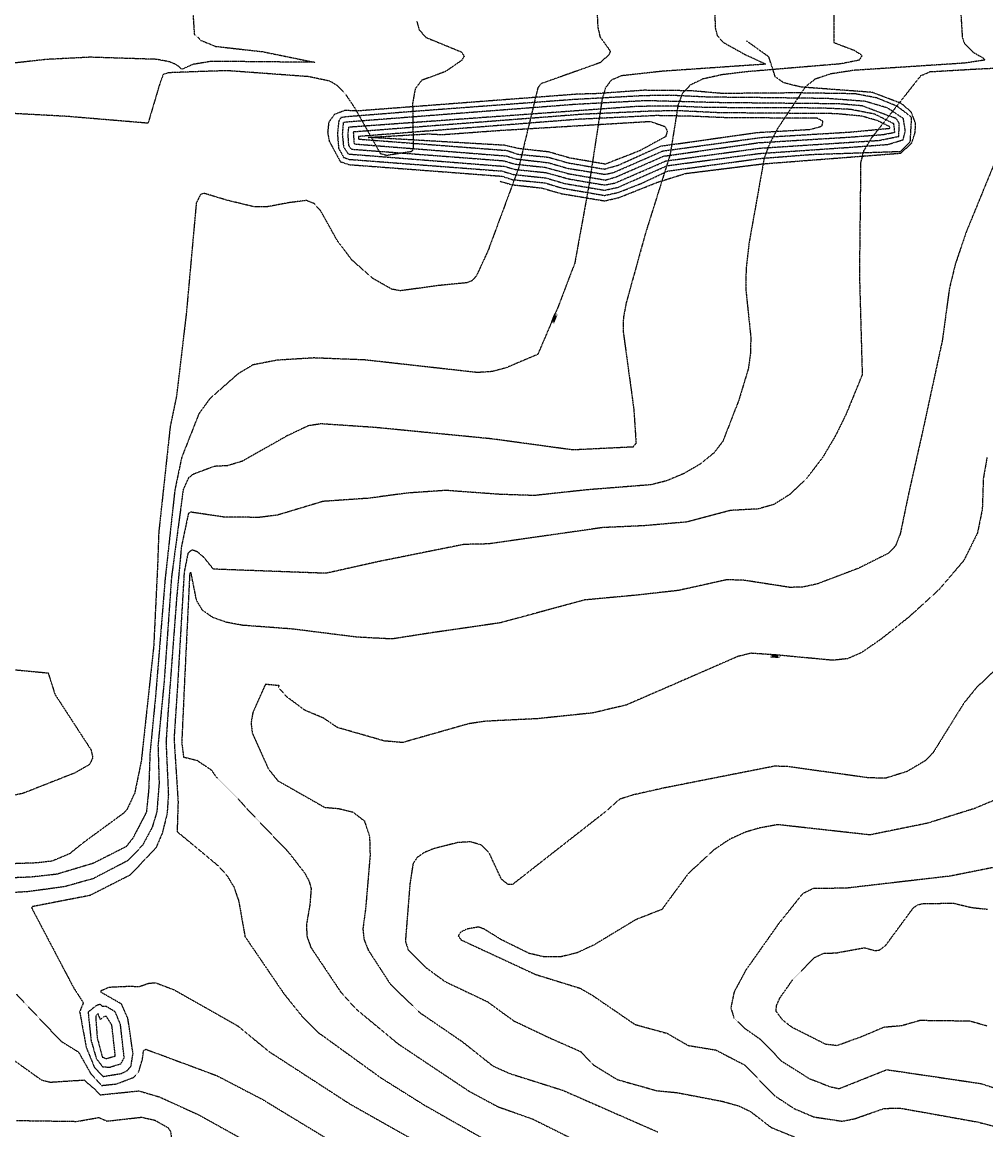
# Model space of a CAD drawing. Header units: feet. Extents: x 2234729 to 2255890, y 588345 to 614924.
# Tile 24 of 88: x 2244899 to 2245442, y 595624 to 596248. Entities that reach past the tile are written whole.
import ezdxf

# ---------------------------------------------------------------- set-up
doc = ezdxf.new("R2010")
doc.units = ezdxf.units.FT
doc.header["$MEASUREMENT"] = 0
doc.linetypes.add('OhDOT_USTN3', pattern=[0.22, 0.165, -0.055])
for name, color, linetype in [('DT_X_Contour_Major', 132, 'OhDOT_USTN3'), ('DT_X_Contour_Minor', 136, 'OhDOT_USTN3'), ('DT_X_Contour_Text', 251, 'Continuous')]:
    doc.layers.add(name, color=color, linetype=linetype)
doc.styles.add('L100', font='cceo.shx', dxfattribs={"height": 2})
picture_1 = doc.add_image_def('image1.sid', size_in_pixel=(17786, 6468))

msp = doc.modelspace()

# ---------------------------------------------------------------- linework, layer by layer
at = {"layer": 'DT_X_Contour_Major'}
for points in [[(2245289.12, 596263.32), (2245289.94, 596244.8), (2245291.06, 596240.81), (2245294.17, 596237.06), (2245306.53, 596230.19), (2245318.43, 596224.66), (2245260.08, 596220.65), (2245236.99, 596218.1), (2245231.25, 596215.62), (2245227.98, 596211.23), (2245226.06, 596204.46), (2245218.94, 596157.86), (2245210.74, 596112.53), (2245201.03, 596087.17), (2245189.9, 596061.15), (2245172.02, 596053.54), (2245164.17, 596051.44), (2245155.79, 596050.89), (2245092.35, 596057.99), (2245063.81, 596059.11), (2245043.06, 596057.86), (2245029.4, 596055.21), (2245020.91, 596050.1), (2245005.04, 596036.09), (2244998.91, 596027.64), (2244989.18, 596002.93), (2244985.35, 595984.53), (2244979.84, 595934.07), (2244974.51, 595868.65), (2244971.39, 595836.91), (2244970.6, 595815.36), (2244969.31, 595803.07), (2244961.7, 595788.5), (2244957.88, 595783.68), (2244939.28, 595774.29), (2244918.9, 595768.18), (2244904.19, 595766.55), (2244843.7, 595764.2)], [(2245442.99, 596002.93), (2245440.95, 595991.22), (2245440.35, 595973.79), (2245437.62, 595960.43), (2245429.95, 595944.98), (2245415.92, 595928.49), (2245398.86, 595912.97), (2245383.26, 595900.63), (2245372.38, 595893.11), (2245364.37, 595889.61), (2245356.14, 595888.73), (2245323.53, 595891.8), (2245309.91, 595892.7), (2245302.67, 595890.92), (2245269.1, 595876.28), (2245239.79, 595863.54), (2245220.95, 595859.08), (2245189.65, 595855.81), (2245160.58, 595854.4), (2245150.99, 595852.98), (2245113.68, 595842.38), (2245103.39, 595843.28), (2245077, 595850.85), (2245069.18, 595856.15), (2245058.63, 595860.59), (2245048.42, 595868.18), (2245043.76, 595873.52), (2245044.18, 595874.43), (2245036.38, 595875.18), (2245029.32, 595859.26), (2245028.29, 595853.31), (2245029.04, 595847.62), (2245038.11, 595827.5), (2245043.41, 595820.88), (2245069.78, 595805.89)], [(2245069.78, 595805.89), (2245077.78, 595805.19), (2245085.77, 595803.2), (2245092.16, 595798.25), (2245095.09, 595789.54), (2245095.39, 595778.83), (2245092.85, 595748.73), (2245091.32, 595737.4), (2245091.97, 595731.43), (2245094.38, 595725.39), (2245106.83, 595706.2), (2245123.39, 595690.21), (2245147.27, 595673.89), (2245164.66, 595660.1), (2245174.11, 595655.89), (2245204.05, 595646.42), (2245257.49, 595622.95)], [(2244893.2, 595664.41), (2244910.13, 595652.3), (2244915.12, 595651.02), (2244934.19, 595652.24), (2244940.35, 595646.98), (2244943.35, 595643.88), (2244965.19, 595646.1), (2244976.79, 595642.67), (2244998.91, 595632.57)], [(2244998.91, 595632.57), (2245048.93, 595604.77)]]:
    msp.add_lwpolyline(points, dxfattribs=at)
at = {"layer": 'DT_X_Contour_Major', "flags": 128}
msp.add_lwpolyline([(2245085.9, 596186.42), (2245086.37, 596179.73), (2245172.37, 596172.92), (2245177.42, 596171.28), (2245195.77, 596169.16), (2245206.69, 596165.99), (2245227.83, 596162.58), (2245232.67, 596163.65), (2245260.39, 596175.74), (2245315.99, 596183.39), (2245366.51, 596186.46), (2245388.39, 596188.54), (2245388.13, 596189.47), (2245381.04, 596192.91), (2245372.43, 596195.36), (2245357.72, 596196.75), (2245292.21, 596197.26), (2245268.63, 596198.42), (2245253.6, 596198.16), (2245214.64, 596196.37)], close=True, dxfattribs=at)
at = {"layer": 'DT_X_Contour_Minor'}
for points in [[(2244998.91, 596392.38), (2244995.94, 596361.71), (2244993.57, 596346.05), (2244987.14, 596319.81), (2244984.03, 596281.17), (2244985.01, 596277.86), (2244993.58, 596265.52), (2244995.16, 596259.58), (2244996.33, 596241.56), (2244998.91, 596239.24)], [(2245222.3, 596273.57), (2245223.72, 596245.37), (2245224.97, 596240.03), (2245230.73, 596232.03), (2245230.08, 596229.97), (2245224.97, 596225.47), (2245191.85, 596213.69), (2245189.96, 596211.45), (2245179.02, 596165.94), (2245161.87, 596119.62), (2245155.32, 596105.4), (2245152.78, 596102.57), (2245149.94, 596101.49), (2245133.72, 596099.87), (2245112.57, 596096.98), (2245107.67, 596097.83), (2245096.91, 596103.93), (2245085.24, 596114.2), (2245077.09, 596124.94), (2245067.42, 596142.22), (2245063.74, 596146.19), (2245059.54, 596147.85), (2245049.48, 596146.56), (2245037.16, 596144.24), (2245030.04, 596144.3), (2245014.95, 596147.93), (2245001.64, 596151.93), (2244999.83, 596151.21), (2244998.91, 596149.35)], [(2245356.52, 596263.67), (2245356.79, 596236.81), (2245368.43, 596232.38), (2245372.7, 596229.6), (2245371, 596226.91), (2245360.31, 596224.79), (2245307.8, 596220.4), (2245293.73, 596218.71), (2245282.97, 596216.31), (2245275.74, 596212.86), (2245271.36, 596208.09), (2245268.93, 596201.73), (2245264.47, 596173.68), (2245250.56, 596129.35), (2245239.72, 596090.19), (2245238.1, 596081.66), (2245238.05, 596073.77), (2245243.95, 596030.58), (2245245.26, 596011.12), (2245243.56, 596008.91), (2245209.65, 596007.26), (2245163.91, 596013.51), (2245098.31, 596019.92), (2245067.69, 596021.97), (2245060.55, 596020.87), (2245048.56, 596015.18), (2245026.9, 596002.93)], [(2245427.99, 596257.95), (2245429.08, 596239.82), (2245430.2, 596236.55), (2245435.07, 596231.45), (2245440.97, 596228.1), (2245441.75, 596226.95), (2245429.95, 596225.21), (2245367.88, 596221.15), (2245354.78, 596219.13), (2245346.22, 596216.22), (2245340.71, 596211.95), (2245324.87, 596188.17), (2245320.24, 596179.29), (2245317.45, 596171.69), (2245308.98, 596124.14), (2245307.25, 596109.44), (2245307.11, 596097.69), (2245309.9, 596071.09), (2245309.76, 596062.18), (2245308.54, 596053.1), (2245303.09, 596035.1), (2245294.18, 596012.18), (2245289.16, 596005.61), (2245285.86, 596002.93)], [(2245500.59, 596260.61), (2245501.83, 596237.64), (2245503.2, 596234.05), (2245510.13, 596227.29), (2245508.85, 596226.1), (2245495.22, 596224.34), (2245438.8, 596221.87), (2245410.87, 596220.25), (2245405.55, 596217.97), (2245377.69, 596182.75), (2245373.52, 596175.82), (2245371.83, 596169.32), (2245371.12, 596106.33), (2245372.71, 596049.63), (2245363.54, 596027.29), (2245357.52, 596015.04), (2245350.33, 596002.93)], [(2245568.22, 596259.48), (2245568.65, 596241.99), (2245568.04, 596231.91), (2245571.99, 596227.33), (2245571.66, 596225.94), (2245562.33, 596223.97), (2245509.42, 596219.79), (2245497.04, 596217.7), (2245485.2, 596212.98), (2245474.5, 596204.9), (2245465.62, 596195.45), (2245452.97, 596178.61), (2245450.03, 596175.84), (2245431.18, 596129.76), (2245425.2, 596112.08), (2245421.83, 596098.3), (2245417.78, 596068.68), (2245406.68, 596017.47), (2245403.4, 596002.93)], [(2245121.69, 596248.84), (2245123.06, 596244), (2245126.83, 596239.75), (2245146.75, 596231.59), (2245148.41, 596229.21), (2245147, 596226.8), (2245137.91, 596220.51), (2245124.37, 596215.5), (2245120.83, 596210.75), (2245119.35, 596202.74), (2245119.7, 596176.91), (2245118.79, 596175.38), (2245104.76, 596173.2), (2245101.39, 596174.1), (2245087.2, 596199.39), (2245081.93, 596207.28), (2245077.3, 596212.34), (2245072.74, 596215.08), (2245060.79, 596217.61), (2245014.91, 596220.97), (2244998.91, 596220.46)], [(2244998.91, 596239.24), (2244999.84, 596238.16), (2245008.28, 596234.7), (2245034.79, 596231.71), (2245064.29, 596225.69), (2245006.1, 596226.25), (2244998.91, 596225.08)], [(2244998.91, 596225.08), (2244995.61, 596224.54), (2244989.39, 596221.76), (2244986.26, 596224.35), (2244982.44, 596225.96), (2244975.15, 596227.36), (2244937.75, 596228.56), (2244912.91, 596227.31), (2244863.91, 596221.83), (2244836.13, 596215.45), (2244821.55, 596210.16), (2244811.67, 596202.09), (2244802.61, 596191.35), (2244785.54, 596165.12), (2244781.45, 596156.91), (2244782.43, 596092.37), (2244783.58, 596042.51), (2244782.14, 596037.28), (2244779.33, 596032.5), (2244769.34, 596022.92), (2244745.3, 596003.15), (2244743.97, 596002.93)], [(2244998.91, 596220.46), (2244981.64, 596219.8), (2244978.79, 596218.84), (2244976.79, 596213.33), (2244970.3, 596191.37), (2244924.83, 596195.2), (2244875.63, 596197.86), (2244860.14, 596197.62), (2244850.97, 596196.32), (2244839.95, 596191.77), (2244828.68, 596184.75), (2244824.47, 596179.39), (2244817.78, 596162.34), (2244817.79, 596160.11), (2244831.52, 596144.32), (2244836.58, 596135.24), (2244840.7, 596123.71), (2244842.75, 596110.12), (2244842.12, 596094.69), (2244840.32, 596077.09), (2244839.36, 596056.83), (2244843.01, 596002.93)], [(2244998.91, 596149.35), (2244997.44, 596146.37), (2244991.83, 596084.15), (2244986.3, 596037.52), (2244982.73, 596020.29), (2244980.85, 596002.93)], [(2244980.85, 596002.93), (2244976.29, 595960.76), (2244975.61, 595941.46), (2244973.45, 595896.65), (2244966.44, 595831.91), (2244962.75, 595813.95), (2244958.22, 595804.36), (2244956.68, 595802.72), (2244933.26, 595785.54), (2244926.06, 595779.7), (2244916.14, 595775.56), (2244907.52, 595774.56), (2244848.53, 595772.47)], [(2245026.9, 596002.93), (2245023.3, 596000.88), (2245015, 595998.39), (2245007.67, 595998), (2244998.91, 595994.77)], [(2245285.86, 596002.93), (2245281.49, 595999.37), (2245272.15, 595993.92), (2245262.51, 595989.89), (2245253.72, 595987.64), (2245217.98, 595984.82), (2245187.86, 595981.59), (2245168.23, 595982.24), (2245137.97, 595984.46), (2245115.96, 595982.93), (2245094.65, 595980.05), (2245068.82, 595978.26), (2245043.2, 595970.55), (2245033, 595969.26), (2245013.31, 595969.4), (2244998.91, 595971.53)], [(2245350.33, 596002.93), (2245341.39, 595991.24), (2245332.1, 595982.34), (2245322.81, 595976.5), (2245314.05, 595974.03), (2245298.34, 595973.16), (2245273.97, 595966.68), (2245250.03, 595964.57), (2245226.15, 595963.49), (2245162.08, 595954.32), (2245148.28, 595954.02), (2245100.81, 595944.5), (2245070.51, 595937.75), (2245007.14, 595940.09), (2245001.68, 595946.78), (2244998.91, 595949.18)], [(2245403.4, 596002.93), (2245398.89, 595982.91), (2245394.15, 595960.1), (2245391.62, 595953.46), (2245387.7, 595949.16), (2245370.59, 595940.57), (2245347.28, 595931.74), (2245338.72, 595929.91), (2245331.74, 595929.83), (2245305.94, 595933.85), (2245296.31, 595934.1), (2245269.25, 595928.1), (2245245.74, 595925.45), (2245216.24, 595922.72), (2245168.55, 595909.8), (2245128.55, 595904.01), (2245107.69, 595900.74), (2245087.92, 595901.79), (2245051.68, 595906.35), (2245023.52, 595908.45), (2245014.56, 595910.12), (2245006.75, 595912.84), (2245000.92, 595916.96), (2244998.91, 595920.34)], [(2244998.91, 595994.77), (2244995.76, 595993.6), (2244993.01, 595991.43), (2244990.07, 595984.84), (2244983.49, 595935.62), (2244979.37, 595877.25), (2244975.87, 595840.77), (2244976.5, 595819.42), (2244975.21, 595803.23), (2244972.57, 595794.52), (2244967.13, 595784.44), (2244958.89, 595775.85), (2244939.35, 595765.68), (2244923.28, 595761.17), (2244902.81, 595758.37), (2244864.66, 595756.05)], [(2244998.91, 595971.53), (2244994.3, 595972.22), (2244992.99, 595971.37), (2244989.08, 595952.83), (2244986.35, 595923.64), (2244981.57, 595860.22), (2244980.39, 595842.67), (2244981.72, 595813.06), (2244980.99, 595802.13), (2244978.23, 595791.24), (2244974.75, 595783.11), (2244960.22, 595767.74), (2244937.57, 595756.23), (2244905.24, 595749.95), (2244904.64, 595749.26), (2244928.39, 595704.1), (2244933.82, 595695.75), (2244931.74, 595690.71), (2244935.43, 595670.69), (2244940.06, 595659.29), (2244944.92, 595654.19), (2244955.32, 595655.94), (2244958.55, 595657.55), (2244960.62, 595659.91), (2244961.8, 595667.12), (2244958.93, 595686.81), (2244955.34, 595695.02), (2244943.81, 595701.64), (2244943.77, 595702.6), (2244948.47, 595704.59), (2244960.32, 595705.14), (2244965.09, 595704.83), (2244970.76, 595706.78), (2244974.51, 595707.05), (2244985.05, 595703.01), (2244998.91, 595695.16)], [(2244998.91, 595949.18), (2244998.18, 595949.81), (2244994.98, 595950.95), (2244992.74, 595948.98), (2244990.62, 595938.36), (2244986.88, 595874.52), (2244984.9, 595844.57), (2244987.19, 595809.07), (2244986.65, 595792.21), (2244998.91, 595782.02)], [(2244998.91, 595920.34), (2244997.6, 595922.54), (2244994.5, 595938.01), (2244993.76, 595937.88), (2244990.64, 595873.16), (2244989.26, 595842.28), (2244990.3, 595834.21), (2244997.9, 595832.34), (2244998.91, 595831.66)], [(2245455.94, 595891.14), (2245437.01, 595873.26), (2245429.91, 595864.51), (2245412.48, 595836.43), (2245408.24, 595832.16), (2245398.01, 595826.09), (2245385.83, 595822.27), (2245376.14, 595822.51), (2245331.06, 595828.79), (2245323.38, 595829.08), (2245260.31, 595816.64), (2245243.42, 595812.82), (2245236.03, 595810.45), (2245227.85, 595803.26), (2245175.73, 595762.47), (2245173.05, 595762.44), (2245169.38, 595765.4), (2245162.58, 595780.02), (2245158.09, 595784.64), (2245151.91, 595786.44), (2245144.72, 595786.01), (2245131.02, 595782.52), (2245125.72, 595780.31), (2245121.86, 595777.55), (2245119.59, 595774.13), (2245117.85, 595762.9), (2245115.27, 595730.45), (2245116.85, 595725.54), (2245126.57, 595715.8), (2245137.52, 595707.77), (2245161.49, 595696.37), (2245176.32, 595685.58), (2245196.85, 595675.83), (2245214.06, 595668.24), (2245221.35, 595660.66), (2245234.7, 595652.47), (2245256.92, 595646.22), (2245268.33, 595645.13), (2245294.05, 595640.19), (2245303.09, 595637.66), (2245309.65, 595634.55), (2245321.36, 595625.52), (2245336.34, 595619.39)], [(2244895.59, 595883.37), (2244914, 595881.61), (2244917.82, 595869.54), (2244938.19, 595838.21), (2244939.09, 595833.82), (2244937.33, 595830.02), (2244929.11, 595825.29), (2244899.5, 595813.64), (2244894.3, 595812.65)], [(2244998.91, 595831.66), (2245005.87, 595827.01), (2245008.58, 595823.09), (2245021.11, 595810.59), (2245026.4, 595804.65), (2245049.53, 595780.47), (2245058.48, 595768.95), (2245060.96, 595764.4), (2245062.17, 595760.15), (2245061.47, 595751.15), (2245059.47, 595739.38), (2245059.85, 595733.07), (2245062.04, 595726.92), (2245078.8, 595701.89), (2245087.11, 595692.56), (2245111.2, 595672.59), (2245151, 595646.03), (2245167.28, 595637.24), (2245187.06, 595630.21), (2245221.13, 595613.23)], [(2245463.68, 595816.75), (2245435.73, 595805.13), (2245409.38, 595796.9), (2245377.01, 595790.33), (2245325.16, 595796.1), (2245314.77, 595794.23), (2245306.7, 595791.82), (2245297.84, 595787.78), (2245289.08, 595781.88), (2245274.65, 595768.51), (2245259.85, 595748.37), (2245245, 595742.51), (2245221.61, 595728.37), (2245211.92, 595723.87), (2245202.59, 595721.59), (2245193.67, 595721.57), (2245185.06, 595723.54), (2245169.32, 595731.31), (2245159.42, 595737.42), (2245156.5, 595738.44), (2245149.81, 595737.24), (2245146.46, 595735.52), (2245145.04, 595733.43), (2245146.72, 595731.17), (2245188.6, 595711.73), (2245213.68, 595703.97), (2245220.65, 595699.94), (2245244.7, 595683.51), (2245262.72, 595678.56), (2245274.62, 595671.69), (2245290.16, 595669.17), (2245306.63, 595660.6), (2245323.09, 595643.56), (2245334.39, 595636.11), (2245345.43, 595631.43), (2245361.45, 595629.02), (2245368.43, 595630.4), (2245385.06, 595636.21), (2245394.05, 595636.4), (2245437.7, 595628.58), (2245457.15, 595623.6)], [(2244998.91, 595782.02), (2245009.75, 595773), (2245014.68, 595767.54), (2245018.66, 595760.96), (2245021.36, 595753.09), (2245024.89, 595733.08), (2245046.84, 595700.84), (2245056.99, 595688.21), (2245066.69, 595678.62), (2245101.45, 595653.47), (2245126.09, 595638.03), (2245161.5, 595617.9)], [(2245446.66, 595771.99), (2245422.39, 595767.14), (2245363.93, 595760.35), (2245344.99, 595760.06), (2245339.1, 595757.19), (2245325.53, 595740.21), (2245307.16, 595714.18), (2245300.49, 595701.75), (2245298.68, 595692.85), (2245300.47, 595687.1), (2245306.81, 595681.13), (2245315.23, 595675.24), (2245327.29, 595662.88), (2245343.1, 595652.9), (2245355.14, 595648.32), (2245359.74, 595647.39), (2245386.53, 595658.06), (2245439.44, 595650.27), (2245471.39, 595639.99)], [(2245442.99, 595682.66), (2245433.35, 595685.37), (2245405.17, 595685.72), (2245394.89, 595682.77), (2245384.84, 595681.88), (2245372.48, 595676.66), (2245358.56, 595671.58), (2245352.04, 595672.35), (2245333.05, 595681.97), (2245327.87, 595686.01), (2245324.19, 595690.94), (2245324.36, 595694.05), (2245326.26, 595698.37), (2245333.57, 595708.79), (2245345.73, 595721.18), (2245351.25, 595723.77), (2245357.78, 595723.81), (2245374.01, 595726.79), (2245379.92, 595725.14), (2245382.48, 595725.5), (2245385.88, 595728.03), (2245401.63, 595749.39), (2245404.08, 595751.02), (2245407.33, 595751.69), (2245424.14, 595751.86), (2245434.37, 595749.43), (2245443.37, 595748.46)], [(2244896.07, 595700.6), (2244921.18, 595674.12), (2244931.1, 595668), (2244937.95, 595655.88), (2244944.05, 595649.15), (2244952.56, 595650.04), (2244962.12, 595653.69), (2244965.03, 595656.88), (2244967.15, 595664.09), (2244967.74, 595668.84), (2244969, 595669.56), (2244998.91, 595658.46)], [(2244941.18, 595694.22), (2244936.5, 595690.47), (2244938.15, 595674.59), (2244941.16, 595664.24), (2244944.68, 595659.69), (2244948.62, 595659.43), (2244954.97, 595661.41), (2244956.83, 595664.75), (2244954.73, 595683.55), (2244951.8, 595690.64), (2244946.61, 595693.75), (2244944.59, 595693.65), (2244943.34, 595694.88), (2244941.18, 595694.22)], [(2244998.91, 595695.16), (2245020.69, 595682.83), (2245038.51, 595668.21), (2245083.85, 595638.82), (2245140.81, 595606.66)], [(2244942, 595689.65), (2244940.76, 595688.2), (2244941.59, 595676.21), (2244944.51, 595665.15), (2244946.66, 595664.28), (2244951.83, 595665.76), (2244949.89, 595683.14), (2244946.87, 595687.94), (2244945.48, 595688.01), (2244943.48, 595686.33), (2244942, 595689.65)], [(2244998.91, 595658.46), (2245008.99, 595654.71), (2245034.67, 595641.35), (2245086.94, 595609.58)], [(2244896.22, 595629.42), (2244930.18, 595628.92), (2244942.52, 595631.09), (2244947.15, 595629.09), (2244966.55, 595631.26), (2244974.05, 595629.62), (2244981.42, 595625.47), (2244982.97, 595623.26), (2244984.01, 595614.17), (2244985.27, 595610.21), (2244987.51, 595606.62), (2244990.97, 595603.85), (2244998.91, 595600.53)]]:
    msp.add_lwpolyline(points, dxfattribs=at)
at = {"layer": 'DT_X_Contour_Minor', "flags": 128}
msp.add_lwpolyline([(2245168.65, 596158.67), (2245175.29, 596156.73), (2245192.06, 596154.89), (2245203.1, 596151.72), (2245227.53, 596147.63), (2245235.32, 596149.37), (2245257.43, 596158.16), (2245273.17, 596163.07), (2245316.65, 596168.49), (2245394.48, 596174.53), (2245400.62, 596180.25), (2245402.56, 596186.28), (2245402.76, 596191.28), (2245400.41, 596197.62), (2245394.69, 596202.52), (2245378.33, 596208.76), (2245338.3, 596211.74), (2245333.38, 596212.93), (2245328.31, 596214.27), (2245323.69, 596217.55), (2245320.11, 596228.72), (2245307.45, 596237.81)], dxfattribs=at)
for points in [[(2245081.17, 596198.6), (2245075.26, 596196.29), (2245072.11, 596191.98), (2245071.47, 596186.33), (2245072.37, 596181.25), (2245078.61, 596169.73), (2245083.56, 596168.06), (2245169.71, 596161.53), (2245175.73, 596159.57), (2245193.9, 596157.78), (2245203.71, 596154.79), (2245227.54, 596150.69), (2245235.32, 596152.4), (2245248.54, 596157.6), (2245263.04, 596164.43), (2245315.71, 596171.59), (2245344.42, 596173.81), (2245394.43, 596175.52), (2245399.8, 596181.15), (2245400.57, 596194.71), (2245392.38, 596200.93), (2245380.95, 596205.62), (2245368.74, 596207.96), (2245335.7, 596208.47), (2245293.88, 596208.13), (2245276.03, 596209.67), (2245249.67, 596209.93), (2245223.29, 596208.05), (2245211.83, 596207.71), (2245087.9, 596198.24)], [(2245082, 596194.97), (2245079, 596194.56), (2245077.76, 596192.74), (2245077, 596185.41), (2245077.64, 596177.29), (2245080.48, 596172.16), (2245083.36, 596171.04), (2245169.68, 596164.45), (2245176.17, 596162.48), (2245194.28, 596160.59), (2245205.11, 596157.39), (2245227.54, 596153.63), (2245234.98, 596155.23), (2245262.79, 596167.47), (2245314.69, 596174.34), (2245365.65, 596177.83), (2245387.21, 596179.43), (2245395.78, 596182.07), (2245397, 596187.24), (2245395.87, 596194.02), (2245387.02, 596199.95), (2245374.32, 596203.71), (2245352.95, 596205.31), (2245314.78, 596205.79), (2245286.05, 596206.08), (2245264.3, 596207.11), (2245249.11, 596206.84), (2245209.54, 596204.67), (2245122.18, 596198.17)], [(2245084.44, 596192.19), (2245080.28, 596191.8), (2245079.73, 596185.36), (2245080.43, 596178.13), (2245083.03, 596174.05), (2245171, 596167.11), (2245177.26, 596165.31), (2245194.27, 596163.6), (2245207.36, 596159.99), (2245227.51, 596156.57), (2245233.49, 596157.71), (2245262.04, 596170.13), (2245315.03, 596177.34), (2245382.32, 596181.72), (2245393.32, 596183.99), (2245393.61, 596191.3), (2245391.9, 596193.95), (2245372.74, 596201.16), (2245359.55, 596202.29), (2245292.24, 596202.96), (2245251.05, 596204.06), (2245211.32, 596201.98)], [(2245083.22, 596189.09), (2245082.81, 596185.05), (2245083.22, 596179.04), (2245084.71, 596176.78), (2245170.54, 596170.25), (2245177.02, 596168.35), (2245194.08, 596166.54), (2245207.37, 596162.9), (2245227.96, 596159.38), (2245233.71, 596161), (2245260.78, 596172.82), (2245314.48, 596180.44), (2245366.25, 596183.61), (2245384.46, 596185), (2245391.04, 596186.27), (2245390.54, 596191.07), (2245379.66, 596196.51), (2245366, 596199.16), (2245349.41, 596199.93), (2245286.14, 596200.19), (2245264.6, 596201.08), (2245246.01, 596200.83)], [(2245088.83, 596183.9), (2245088.89, 596182.44), (2245172.51, 596176.05), (2245178.64, 596173.91), (2245195.81, 596172.25), (2245207.1, 596169.03), (2245227.39, 596165.52), (2245235.27, 596167.76), (2245259.13, 596178.47), (2245313.52, 596186.17), (2245330.66, 596187.15), (2245343.51, 596187.92), (2245350.03, 596189.77), (2245350.62, 596192.4), (2245347.4, 596194.15), (2245295.48, 596194.49), (2245275.96, 596195.32), (2245256.68, 596195.67), (2245212.43, 596193.55)], [(2245261.92, 596183.81), (2245247.14, 596175.77), (2245227.91, 596168.31), (2245207.96, 596171.76), (2245196.01, 596175.2), (2245179.2, 596177.07), (2245171.16, 596178.93), (2245094.35, 596183.39), (2245128.22, 596185.4), (2245135.82, 596184.97), (2245169.12, 596187.4), (2245253.28, 596192.43), (2245261.46, 596189.56), (2245262.9, 596186.97)]]:
    msp.add_lwpolyline(points, close=True, dxfattribs=at)

# ---------------------------------------------------------------- texts
at = {"layer": 'DT_X_Contour_Text', "linetype": 'Continuous', "lineweight": -3, "char_height": 2, "width": 3.8236, "attachment_point": 5, "style": 'L100', "bg_fill": 1, "box_fill_scale": 1, "bg_fill_color": 9, "bg_fill_transparency": 0}
for s, insert, rotation in [('1030', (2245199.12, 596081.35, 680), 68.58837), ('1040', (2245323.57, 595891.13, 680), 355.61335)]:
    msp.add_mtext(s, dxfattribs=dict(at, insert=insert, rotation=rotation))

# ---------------------------------------------------------------- pictures from other files: only their frames are drawn
image = msp.add_image(picture_1, insert=(2243173.45, 594670.71), size_in_units=(8711.37, 3167.95), dxfattribs=dict(fade=50))
image.dxf.flags = 7

doc.saveas('drawing.dxf')
